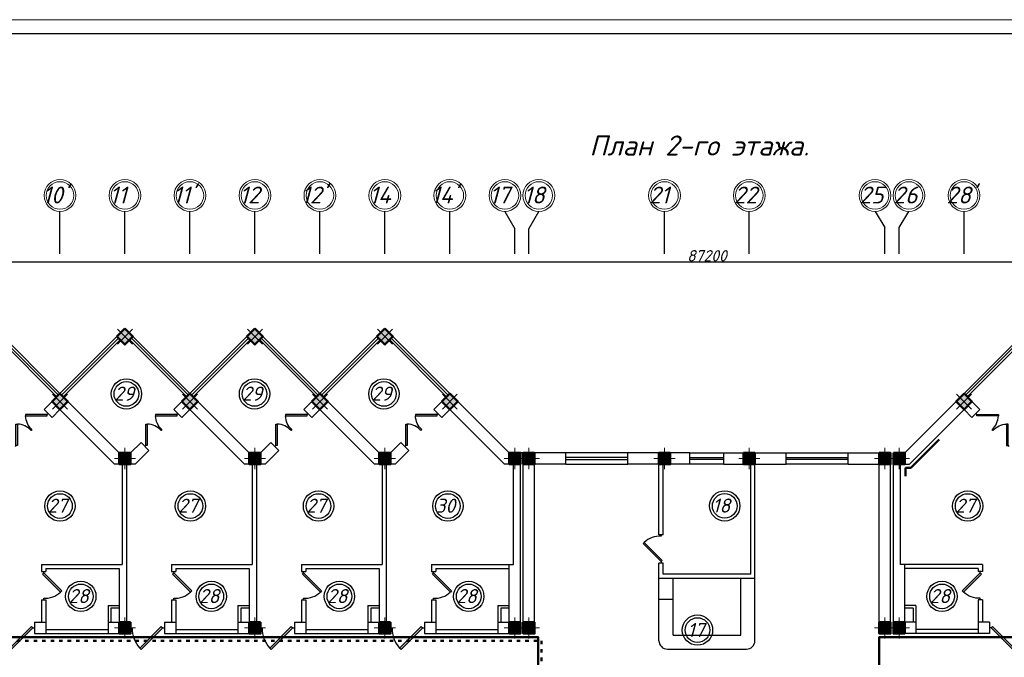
# Model space of a CAD drawing. Header units: millimetres. Extents: x 473009 to 2502882, y 456217 to 1153743.
# Tile 48 of 124: x 1443172 to 1478025, y 516626 to 539206. Entities that reach past the tile are written whole.
import ezdxf

# ---------------------------------------------------------------- set-up
doc = ezdxf.new("R2010")
doc.units = ezdxf.units.MM
doc.linetypes.add('ACAD_ISO03W100', pattern=[30, 12, -18])
doc.layers.add('kolonn', color=7, linetype='Continuous')
doc.layers.add('os', color=3, linetype='Continuous')
doc.layers.add('ЭМ', color=240, linetype='Continuous', lineweight=20)
doc.styles.get("Standard").update_dxf_attribs({"font": 'isocpeui.ttf'})
doc.styles.add('style1', font='isocpeui.ttf', dxfattribs={"height": 80})
doc.dimstyles.new('ISO-25', dxfattribs={"dimtxt": 400, "dimasz": 100, "dimexe": 50, "dimexo": 50, "dimgap": 20, "dimtad": 1, "dimdec": 0, "dimtxsty": 'Standard', "dimblk": 'ARCHTICK', "dimcen": 20, "dimclrd": 1, "dimclre": 1, "dimadec": 0, "dimazin": 0, "dimtfac": 1, "dimtdec": 0, "dimtmove": 0, "dimatfit": 3, "dimldrblk": 'ARCHTICK', "dimfxl": 1, "dimarcsym": 0})

# ---------------------------------------------------------------- blocks, each defined once
blk = doc.blocks.new('jfgjhsdf')
blk.add_hatch(color=1).paths.add_polyline_path([(-593, 731), (-637, 687), (0, 50), (44, 94)])
at = {"color": 1}
for p, q in [((0, 1000), (0, 950)), ((0, 50), (0, 0))]:
    blk.add_line(p, q, dxfattribs=at)
blk.add_lwpolyline([(0, 50), (-637, 687), (-593, 731), (44, 94), (0, 50)], dxfattribs=at)
blk.add_arc((-33, 130), 821, 87.662, 132.9147, dxfattribs=at)
blk = doc.blocks.new('ghsdd')
at = {"ltscale": 50}
h = blk.add_hatch(color=256, dxfattribs=at)
h.paths.add_polyline_path([(0, 200), (-200, 200), (-200, 0), (0, 0)])
h.paths.add_polyline_path([(200, 0), (200, 200), (0, 200), (0, 0)])
h.paths.add_polyline_path([(0, 0), (-200, 0), (-200, -200), (0, -200)])
h.paths.add_polyline_path([(0, 0), (0, -200), (200, -200), (200, 0)])
at = {"lineweight": 0}
for p, q in [((0, -374), (0, 374)), ((-374, 0), (374, 0))]:
    blk.add_line(p, q, dxfattribs=at)
at = {"lineweight": 50, "ltscale": 50}
blk.add_lwpolyline([(200, 200), (200, -200), (-200, -200), (-200, 200), (200, 200)], dxfattribs=at)
blk = doc.blocks.new('_ArchTick')
at = {"color": 0, "linetype": 'ByBlock', "const_width": 0.15}
blk.add_lwpolyline([(-0.5, -0.5), (0.5, 0.5)], dxfattribs=at)
blk = doc.blocks.new('*D114')
at = {"color": 1, "lineweight": -2, "transparency": 16777216}
for p, q in [((1423899, 530488), (1423899, 530673)), ((1511099, 530623), (1423899, 530623)), ((1511099, 530488), (1511099, 530673))]:
    blk.add_line(p, q, dxfattribs=at)
at = {"layer": 'Defpoints', "color": 0, "lineweight": 50, "transparency": 16777216}
for p in [(1423899, 530623), (1423899, 530438), (1511099, 530438)]:
    blk.add_point(p, dxfattribs=at)
at = {"color": 1, "lineweight": -2, "transparency": 16777216, "xscale": 100, "yscale": 100, "zscale": 100, "rotation": 180}
blk.add_blockref('_ArchTick', (1423899, 530623), dxfattribs=at)
at = {"color": 1, "lineweight": -2, "transparency": 16777216, "xscale": 100, "yscale": 100, "zscale": 100}
blk.add_blockref('_ArchTick', (1511099, 530623), dxfattribs=at)
at = {"color": 0, "transparency": 16777216, "insert": (1467499, 530846), "char_height": 400, "attachment_point": 5}
blk.add_mtext('87200', dxfattribs=at)
blk = doc.blocks.new('1231234431252433')
at = {"layer": 'ЭМ', "color": 0, "lineweight": 20, "ltscale": 0.5}
blk.add_lwpolyline([(287242, 187022), (413342, 187022), (413342, 269622), (287242, 269622)], close=True, dxfattribs=at)
at = {"layer": 'ЭМ', "color": 0, "lineweight": 30, "ltscale": 0.5}
blk.add_lwpolyline([(289242, 187522), (412842, 187522), (412842, 269122), (289242, 269122)], close=True, dxfattribs=at)

msp = doc.modelspace()

# ---------------------------------------------------------------- linework, layer by layer
for p, q in [((1444598.6, 525965.1), (1442298.6, 528265.1)), ((1444598.6, 525965.1), (1446898.6, 528265.1)), ((1449198.6, 525965.1), (1446898.6, 528265.1)), ((1449198.6, 525965.1), (1451498.6, 528265.1)), ((1453798.6, 525965.1), (1451498.6, 528265.1)), ((1453798.6, 525965.1), (1456098.6, 528265.1)), ((1458398.6, 525965.1), (1456098.6, 528265.1)), ((1476598.6, 525965.1), (1478898.6, 528265.1))]:
    msp.add_line(p, q)
at = {"color": 1}
for p, q in [((1444485.5, 525852), (1442468.3, 527869.2)), ((1444542, 525908.6), (1442524.9, 527925.7)), ((1444655.2, 525908.6), (1446672.3, 527925.7)), ((1444711.7, 525852), (1446728.9, 527869.2)), ((1449085.5, 525852), (1447068.3, 527869.2)), ((1449142, 525908.6), (1447124.9, 527925.7)), ((1449255.2, 525908.6), (1451272.3, 527925.7)), ((1449311.7, 525852), (1451328.9, 527869.2)), ((1453685.5, 525852), (1451668.3, 527869.2)), ((1453742, 525908.6), (1451724.9, 527925.7)), ((1453855.2, 525908.6), (1455872.3, 527925.7)), ((1453911.7, 525852), (1455928.9, 527869.2)), ((1458285.5, 525852), (1456268.3, 527869.2)), ((1458342, 525908.6), (1456324.9, 527925.7)), ((1476655.2, 525908.6), (1478672.3, 527925.7)), ((1476711.7, 525852), (1478728.9, 527869.2)), ((1464698.6, 523865.1), (1462498.6, 523865.1)), ((1466898.6, 523865.1), (1468098.6, 523865.1)), ((1470298.6, 523865.1), (1472498.6, 523865.1)), ((1464698.6, 523705.1), (1462498.6, 523705.1)), ((1462498.6, 523625.1), (1464698.6, 523625.1)), ((1466898.6, 523705.1), (1468098.6, 523705.1)), ((1468098.6, 523625.1), (1466898.6, 523625.1)), ((1470298.6, 523705.1), (1472498.6, 523705.1)), ((1472498.6, 523625.1), (1470298.6, 523625.1)), ((1462498.6, 523465.1), (1464698.6, 523465.1)), ((1468098.6, 523465.1), (1466898.6, 523465.1)), ((1472498.6, 523465.1), (1470298.6, 523465.1))]:
    msp.add_line(p, q, dxfattribs=at)
at = {"lineweight": 30}
for p, q in [((1444032.9, 525399.5), (1444598.6, 525965.1)), ((1446698.6, 523865.1), (1444598.6, 525965.1)), ((1448632.9, 525399.5), (1449198.6, 525965.1)), ((1451298.6, 523865.1), (1449198.6, 525965.1)), ((1453232.9, 525399.5), (1453798.6, 525965.1)), ((1455898.6, 523865.1), (1453798.6, 525965.1)), ((1457832.9, 525399.5), (1458398.6, 525965.1)), ((1460498.6, 523865.1), (1458398.6, 525965.1)), ((1474498.6, 523865.1), (1476598.6, 525965.1)), ((1477164.3, 525399.5), (1476598.6, 525965.1)), ((1444315.8, 525116.6), (1444032.9, 525399.5)), ((1444315.8, 525116.6), (1444598.6, 525399.5)), ((1446532.9, 523465.1), (1444598.6, 525399.5)), ((1448915.8, 525116.6), (1448632.9, 525399.5)), ((1448915.8, 525116.6), (1449198.6, 525399.5)), ((1451132.9, 523465.1), (1449198.6, 525399.5)), ((1453515.8, 525116.6), (1453232.9, 525399.5)), ((1453515.8, 525116.6), (1453798.6, 525399.5)), ((1455732.9, 523465.1), (1453798.6, 525399.5)), ((1458115.8, 525116.6), (1457832.9, 525399.5)), ((1458115.8, 525116.6), (1458398.6, 525399.5)), ((1460332.9, 523465.1), (1458398.6, 525399.5)), ((1474664.3, 523465.1), (1476598.6, 525399.5)), ((1476881.5, 525116.6), (1476598.6, 525399.5)), ((1476881.5, 525116.6), (1477164.3, 525399.5)), ((1447098.6, 523865.1), (1447466.2, 524232.7)), ((1447749, 523949.9), (1447466.2, 524232.7)), ((1451698.6, 523865.1), (1452066.2, 524232.7)), ((1452349, 523949.9), (1452066.2, 524232.7)), ((1456298.6, 523865.1), (1456666.2, 524232.7)), ((1456949, 523949.9), (1456666.2, 524232.7)), ((1447098.6, 523865.1), (1446698.6, 523865.1)), ((1447264.3, 523465.1), (1447749, 523949.9)), ((1451698.6, 523865.1), (1451298.6, 523865.1)), ((1451864.3, 523465.1), (1452349, 523949.9)), ((1456298.6, 523865.1), (1455898.6, 523865.1)), ((1456464.3, 523465.1), (1456949, 523949.9)), ((1462498.6, 523865.1), (1460498.6, 523865.1)), ((1460898.6, 517465.1), (1460898.6, 523865.1)), ((1460998.6, 517465.1), (1460998.6, 523865.1)), ((1462498.6, 523465.1), (1462498.6, 523865.1)), ((1466898.6, 523865.1), (1464698.6, 523865.1)), ((1464698.6, 523465.1), (1464698.6, 523865.1)), ((1466898.6, 523465.1), (1466898.6, 523865.1)), ((1468098.6, 523865.1), (1470298.6, 523865.1)), ((1468098.6, 523465.1), (1468098.6, 523865.1)), ((1470298.6, 523465.1), (1470298.6, 523865.1)), ((1472498.6, 523465.1), (1472498.6, 523865.1)), ((1472498.6, 523865.1), (1473998.6, 523865.1)), ((1473998.6, 517465.1), (1473998.6, 523865.1)), ((1474098.6, 517465.1), (1474098.6, 523865.1)), ((1474098.6, 523865.1), (1474498.6, 523865.1)), ((1447264.3, 523465.1), (1446532.9, 523465.1)), ((1446798.6, 523465.1), (1446798.6, 519915.1)), ((1446948.6, 523465.1), (1446948.6, 517865.1)), ((1451864.3, 523465.1), (1451132.9, 523465.1)), ((1451398.6, 523465.1), (1451398.6, 519915.1)), ((1451548.6, 523465.1), (1451548.6, 517865.1)), ((1456464.3, 523465.1), (1455732.9, 523465.1)), ((1455998.6, 523465.1), (1455998.6, 519915.1)), ((1456148.6, 523465.1), (1456148.6, 517865.1)), ((1460648.6, 523465.1), (1460332.9, 523465.1)), ((1460648.6, 519915.1), (1460648.6, 523465.1)), ((1461398.6, 517465.1), (1461398.6, 523465.1)), ((1462498.6, 523465.1), (1461398.6, 523465.1)), ((1466898.6, 523465.1), (1464698.6, 523465.1)), ((1465798.6, 520965.1), (1465798.6, 523465.1)), ((1465948.6, 520965.1), (1465948.6, 523465.1)), ((1468098.6, 523465.1), (1470298.6, 523465.1)), ((1469048.6, 519565.1), (1469048.6, 523465.1)), ((1469198.6, 519415.1), (1469198.6, 523465.1)), ((1472498.6, 523465.1), (1473598.6, 523465.1)), ((1473598.6, 517465.1), (1473598.6, 523465.1)), ((1474348.6, 519915.1), (1474348.6, 523465.1)), ((1474348.6, 523465.1), (1474664.3, 523465.1)), ((1465948.6, 520965.1), (1465798.6, 520965.1)), ((1443948.6, 519915.1), (1443948.6, 519665.1)), ((1443948.6, 519915.1), (1446798.6, 519915.1)), ((1443948.6, 519665.1), (1444098.6, 519665.1)), ((1444098.6, 519765.1), (1444098.6, 519665.1)), ((1444098.6, 519765.1), (1446698.6, 519765.1)), ((1446698.6, 519765.1), (1446698.6, 517865.1)), ((1448548.6, 519915.1), (1448548.6, 519665.1)), ((1448548.6, 519915.1), (1451398.6, 519915.1)), ((1448548.6, 519665.1), (1448698.6, 519665.1)), ((1448698.6, 519765.1), (1448698.6, 519665.1)), ((1448698.6, 519765.1), (1451298.6, 519765.1)), ((1451298.6, 519765.1), (1451298.6, 517865.1)), ((1453148.6, 519915.1), (1453148.6, 519665.1)), ((1453148.6, 519915.1), (1455998.6, 519915.1)), ((1453148.6, 519665.1), (1453298.6, 519665.1)), ((1453298.6, 519765.1), (1453298.6, 519665.1)), ((1453298.6, 519765.1), (1455898.6, 519765.1)), ((1455898.6, 519765.1), (1455898.6, 517865.1)), ((1457748.6, 519915.1), (1457748.6, 519665.1)), ((1457748.6, 519915.1), (1460648.6, 519915.1)), ((1457748.6, 519665.1), (1457898.6, 519665.1)), ((1457898.6, 519765.1), (1457898.6, 519665.1)), ((1457898.6, 519765.1), (1460498.6, 519765.1)), ((1460498.6, 517865.1), (1460498.6, 519915.1)), ((1465798.6, 519415.1), (1465798.6, 519965.1)), ((1465948.6, 519965.1), (1465798.6, 519965.1)), ((1465948.6, 519565.1), (1465948.6, 519965.1)), ((1477248.6, 519915.1), (1474348.6, 519915.1)), ((1474498.6, 517865.1), (1474498.6, 519915.1)), ((1477098.6, 519765.1), (1474498.6, 519765.1)), ((1477098.6, 519765.1), (1477098.6, 519665.1)), ((1477248.6, 519665.1), (1477098.6, 519665.1)), ((1477248.6, 519915.1), (1477248.6, 519665.1)), ((1469198.6, 519415.1), (1465798.6, 519415.1)), ((1469048.6, 519565.1), (1465948.6, 519565.1)), ((1443948.6, 518665.1), (1444098.6, 518665.1)), ((1443948.6, 518665.1), (1443948.6, 517865.1)), ((1444098.6, 518665.1), (1444098.6, 517465.1)), ((1448548.6, 518665.1), (1448698.6, 518665.1)), ((1448548.6, 518665.1), (1448548.6, 517865.1)), ((1448698.6, 518665.1), (1448698.6, 517465.1)), ((1453148.6, 518665.1), (1453298.6, 518665.1)), ((1453148.6, 518665.1), (1453148.6, 517865.1)), ((1453298.6, 518665.1), (1453298.6, 517465.1)), ((1457748.6, 518665.1), (1457748.6, 517865.1)), ((1457748.6, 518665.1), (1457898.6, 518665.1)), ((1457898.6, 518665.1), (1457898.6, 517465.1)), ((1477248.6, 518665.1), (1477098.6, 518665.1)), ((1477098.6, 518665.1), (1477098.6, 517465.1)), ((1477248.6, 518665.1), (1477248.6, 517865.1)), ((1446298.6, 518465.1), (1446298.6, 517465.1)), ((1446298.6, 518465.1), (1446698.6, 518465.1)), ((1446698.6, 518365.1), (1446398.6, 518365.1)), ((1446398.6, 518365.1), (1446398.6, 517865.1)), ((1450898.6, 518465.1), (1450898.6, 517465.1)), ((1450898.6, 518465.1), (1451298.6, 518465.1)), ((1451298.6, 518365.1), (1450998.6, 518365.1)), ((1450998.6, 518365.1), (1450998.6, 517865.1)), ((1455498.6, 518465.1), (1455498.6, 517465.1)), ((1455498.6, 518465.1), (1455898.6, 518465.1)), ((1455898.6, 518365.1), (1455598.6, 518365.1)), ((1455598.6, 518365.1), (1455598.6, 517865.1)), ((1460098.6, 518465.1), (1460498.6, 518465.1)), ((1460098.6, 518465.1), (1460098.6, 517465.1)), ((1460498.6, 518365.1), (1460198.6, 518365.1)), ((1460198.6, 518365.1), (1460198.6, 517865.1)), ((1474898.6, 518465.1), (1474498.6, 518465.1)), ((1474798.6, 518365.1), (1474498.6, 518365.1)), ((1474798.6, 518365.1), (1474798.6, 517865.1)), ((1474898.6, 518465.1), (1474898.6, 517465.1)), ((1443698.6, 517865.1), (1443698.6, 517465.1)), ((1443698.6, 517865.1), (1444098.6, 517865.1)), ((1444098.6, 517615.1), (1446298.6, 517615.1)), ((1446298.6, 517865.1), (1447098.6, 517865.1)), ((1447098.6, 517865.1), (1447098.6, 517465.1)), ((1448298.6, 517865.1), (1448298.6, 517465.1)), ((1448298.6, 517865.1), (1448698.6, 517865.1)), ((1448698.6, 517615.1), (1450898.6, 517615.1)), ((1450898.6, 517865.1), (1451698.6, 517865.1)), ((1451698.6, 517865.1), (1451698.6, 517465.1)), ((1452898.6, 517865.1), (1452898.6, 517465.1)), ((1452898.6, 517865.1), (1453298.6, 517865.1)), ((1453298.6, 517615.1), (1455498.6, 517615.1)), ((1455498.6, 517865.1), (1456298.6, 517865.1)), ((1456298.6, 517865.1), (1456298.6, 517465.1)), ((1457498.6, 517865.1), (1457898.6, 517865.1)), ((1457498.6, 517865.1), (1457498.6, 517465.1)), ((1457898.6, 517615.1), (1460098.6, 517615.1)), ((1460098.6, 517865.1), (1460498.6, 517865.1)), ((1474898.6, 517865.1), (1474498.6, 517865.1)), ((1477098.6, 517615.1), (1474898.6, 517615.1)), ((1477498.6, 517865.1), (1477098.6, 517865.1)), ((1477498.6, 517865.1), (1477498.6, 517465.1)), ((1443698.6, 517465.1), (1447098.6, 517465.1)), ((1448298.6, 517465.1), (1451698.6, 517465.1)), ((1452898.6, 517465.1), (1456298.6, 517465.1)), ((1457498.6, 517465.1), (1460898.6, 517465.1)), ((1460998.6, 517465.1), (1461398.6, 517465.1)), ((1473998.6, 517465.1), (1473598.6, 517465.1)), ((1477498.6, 517465.1), (1474098.6, 517465.1))]:
    msp.add_line(p, q, dxfattribs=at)
at = {"color": 1, "lineweight": 50}
for p, q in [((1474716.1, 523340.1), (1475720.4, 524343.8)), ((1474523.6, 523045.5), (1474523.3, 523340.1)), ((1474523.3, 523340.1), (1474716.1, 523340.1))]:
    msp.add_line(p, q, dxfattribs=at)
at = {"color": 6}
for p, q in [((1465798.6, 517215.1), (1465798.6, 519415.1)), ((1466298.6, 517415.1), (1466298.6, 519415.1)), ((1468698.6, 517415.1), (1468698.6, 519415.1)), ((1469198.6, 517215.1), (1469198.6, 519415.1)), ((1466298.6, 518674.2), (1465798.6, 518674.2)), ((1466298.6, 517415.1), (1468698.6, 517415.1)), ((1466098.6, 516915.1), (1468898.6, 516915.1))]:
    msp.add_line(p, q, dxfattribs=at)
at = {"color": 1, "lineweight": 50}
for points in [[(1429216.4, 517216.1), (1429216.4, 517340.1), (1461523.6, 517340.1), (1461523.6, 514590.1), (1464823.3, 514590.1), (1464829.6, 511990.1), (1466323.6, 511990.1), (1466323.6, 511340.1)], [(1464823.3, 514590.1), (1468673.6, 514590.1), (1468673.6, 514990.1), (1473598.6, 514990.1), (1473598.6, 517340.1), (1505747.7, 517340.1), (1505747.7, 517215.1)]]:
    msp.add_lwpolyline(points, dxfattribs=at)
at = {"color": 3, "linetype": 'ACAD_ISO03W100', "lineweight": 50, "ltscale": 10}
msp.add_lwpolyline([(1430469.1, 517091.1), (1430469.1, 517215.1), (1461648.6, 517215.1), (1461648.6, 514715.1), (1464948, 514715.1), (1464954.3, 512115.1), (1466448.6, 512115.1), (1466448.6, 511215.1), (1463024, 511215.1)], dxfattribs=at)
at = {"color": 1}
for centre, radius in [((1446949.8, 525952.6), 537), ((1446949.8, 525952.6), 437), ((1451484.4, 525952.6), 537), ((1451484.4, 525952.6), 437), ((1456063.5, 525952.6), 537), ((1456063.5, 525952.6), 437), ((1444597.1, 521982.9), 537), ((1449215.4, 521982.9), 537), ((1453749.9, 521982.9), 537), ((1458329.1, 521982.9), 537), ((1468128.8, 521988.5), 537), ((1476728.8, 521982.9), 537), ((1444597.1, 521982.9), 437), ((1449215.4, 521982.9), 437), ((1453749.9, 521982.9), 437), ((1458329.1, 521982.9), 437), ((1468128.8, 521988.5), 437), ((1476728.8, 521982.9), 437), ((1445335.9, 518783.3), 537), ((1449954.2, 518783.3), 537), ((1454488.7, 518783.3), 537), ((1459067.9, 518783.3), 537), ((1475820.2, 518783.3), 537), ((1445335.9, 518783.3), 437), ((1449954.2, 518783.3), 437), ((1454488.7, 518783.3), 437), ((1459067.9, 518783.3), 437), ((1475820.2, 518783.3), 437), ((1467164.2, 517590.3), 537), ((1467164.2, 517590.3), 437)]:
    msp.add_circle(centre, radius, dxfattribs=at)
at = {"color": 6}
for centre, start, end in [((1466098.6, 517215.1), 180, 270), ((1468898.6, 517215.1), 270, 0)]:
    msp.add_arc(centre, 300, start, end, dxfattribs=at)
at = {"layer": 'os', "color": 0}
for p, q in [((1444598.6, 530918.2), (1444598.6, 532418.2)), ((1446898.6, 530918.2), (1446898.6, 532418.2)), ((1449198.6, 530918.2), (1449198.6, 532418.2)), ((1451498.6, 530918.2), (1451498.6, 532418.2)), ((1453798.6, 530918.2), (1453798.6, 532418.2)), ((1456098.6, 530918.2), (1456098.6, 532418.2)), ((1458398.6, 530918.2), (1458398.6, 532418.2)), ((1465998.6, 530918.2), (1465998.6, 532418.2)), ((1468998.6, 530918.2), (1468998.6, 532418.2)), ((1476598.6, 530918.2), (1476598.6, 532418.2)), ((1460698.6, 530918.2), (1460698.6, 531794.8)), ((1461198.6, 530918.2), (1461198.6, 531794.8)), ((1473798.6, 530918.2), (1473798.6, 531846.2)), ((1474298.6, 530918.2), (1474298.6, 531846.2))]:
    msp.add_line(p, q, dxfattribs=at)
for points in [[(1460348.6, 532418.2), (1460698.6, 531794.8)], [(1461198.6, 531794.8), (1461548.6, 532418.2)], [(1473448.6, 532418.2), (1473798.6, 531846.2)], [(1474298.6, 531846.2), (1474648.6, 532418.2)]]:
    msp.add_lwpolyline(points, dxfattribs=at)
at = {"layer": 'os', "color": 0, "lineweight": 0}
for centre, radius in [((1444598.6, 532980.7), 562.5), ((1444598.6, 532980.7), 487.5), ((1446898.6, 532980.7), 562.5), ((1446898.6, 532980.7), 487.5), ((1449198.6, 532980.7), 562.5), ((1449198.6, 532980.7), 487.5), ((1451498.6, 532980.7), 562.5), ((1451498.6, 532980.7), 487.5), ((1453798.6, 532980.7), 562.5), ((1453798.6, 532980.7), 487.5), ((1456098.6, 532980.7), 562.5), ((1456098.6, 532980.7), 487.5), ((1458398.6, 532980.7), 562.5), ((1458398.6, 532980.7), 487.5), ((1460348.6, 532980.7), 562.5), ((1460348.6, 532980.7), 487.5), ((1461548.6, 532980.7), 562.5), ((1461548.6, 532980.7), 487.5), ((1465998.6, 532980.7), 562.5), ((1465998.6, 532980.7), 487.5), ((1468998.6, 532980.7), 562.5), ((1468998.6, 532980.7), 487.5), ((1473448.6, 532980.7), 562.5), ((1473448.6, 532980.7), 487.5), ((1474648.6, 532980.7), 562.5), ((1474648.6, 532980.7), 487.5), ((1476598.6, 532980.7), 562.5), ((1476598.6, 532980.7), 487.5)]:
    msp.add_circle(centre, radius, dxfattribs=at)

# ---------------------------------------------------------------- block references
at = {"lineweight": 50}
msp.add_blockref('1231234431252433', (1122163.5, 269584), dxfattribs=at)
for p, xscale, yscale, zscale, rotation in [((1444174.3, 525258), -0.8461538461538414, 0.8461538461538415, 0.8461538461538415, 134.9999999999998), ((1448774.3, 525258), -0.8461538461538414, 0.8461538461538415, 0.8461538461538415, 134.9999999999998), ((1453374.3, 525258), -0.8461538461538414, 0.8461538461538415, 0.8461538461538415, 134.9999999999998), ((1457974.3, 525258), -0.8461538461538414, 0.8461538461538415, 0.8461538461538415, 134.9999999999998), ((1477022.9, 525258), 0.8461538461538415, 0.8461538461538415, 0.8461538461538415, 225.0000000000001), ((1443007.6, 524091.3), 0.8461538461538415, 0.8461538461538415, 0.8461538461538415, 314.9999999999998), ((1447607.6, 524091.3), 0.8461538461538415, 0.8461538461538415, 0.8461538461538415, 314.9999999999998), ((1452207.6, 524091.3), 0.8461538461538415, 0.8461538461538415, 0.8461538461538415, 314.9999999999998), ((1456807.6, 524091.3), 0.8461538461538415, 0.8461538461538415, 0.8461538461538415, 314.9999999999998), ((1478189.6, 524091.3), -0.8461538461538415, 0.8461538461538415, 0.8461538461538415, 45.00000000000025), ((1443698.6, 517665.1), 1.199999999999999, 1.199999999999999, 1.199999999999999, 90), ((1448298.6, 517665.1), 1.199999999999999, 1.199999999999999, 1.199999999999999, 90), ((1452898.6, 517665.1), 1.199999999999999, 1.199999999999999, 1.199999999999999, 90), ((1457498.6, 517665.1), 1.199999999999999, 1.199999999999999, 1.199999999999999, 90), ((1477498.6, 517665.1), -1.199999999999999, 1.199999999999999, 1.199999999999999, 270)]:
    msp.add_blockref('jfgjhsdf', p, dxfattribs=dict(xscale=xscale, yscale=yscale, zscale=zscale, rotation=rotation))
msp.add_blockref('jfgjhsdf', (1465873.6, 519965.1))
at = {"rotation": 180}
for p in [(1444023.6, 519665.1), (1448623.6, 519665.1), (1453223.6, 519665.1), (1457823.6, 519665.1)]:
    msp.add_blockref('jfgjhsdf', p, dxfattribs=at)
at = {"xscale": -1, "rotation": 180}
msp.add_blockref('jfgjhsdf', (1477173.6, 519665.1), dxfattribs=at)
at = {"layer": 'kolonn', "rotation": 45}
for p in [(1446898.6, 527982.3), (1451498.6, 527982.3), (1456098.6, 527982.3), (1444598.6, 525682.3), (1449198.6, 525682.3), (1453798.6, 525682.3), (1458398.6, 525682.3)]:
    msp.add_blockref('ghsdd', p, dxfattribs=at)
at = {"layer": 'kolonn', "xscale": -1, "rotation": 315}
msp.add_blockref('ghsdd', (1476598.6, 525682.3), dxfattribs=at)
at = {"layer": 'kolonn'}
for p in [(1446898.6, 523665.1), (1451498.6, 523665.1), (1456098.6, 523665.1), (1460698.6, 523665.1), (1461198.6, 523665.1), (1465998.6, 523665.1), (1446898.6, 517665.1), (1451498.6, 517665.1), (1456098.6, 517665.1), (1460698.6, 517665.1), (1461198.6, 517665.1)]:
    msp.add_blockref('ghsdd', p, dxfattribs=at)
at = {"layer": 'kolonn', "xscale": -1}
for p in [(1468998.6, 523665.1), (1473798.6, 523665.1), (1474298.6, 523665.1), (1473798.6, 517665.1), (1474298.6, 517665.1)]:
    msp.add_blockref('ghsdd', p, dxfattribs=at)

# ---------------------------------------------------------------- texts
at = {"style": 'style1'}
msp.add_text('План 2-го этажа.', height=712.029, dxfattribs=at).set_placement((1463339.7, 534394.8))
at = {"ltscale": 50}
for s, p in [("10'", (1443982.2, 532697.1)), ('11', (1446354.8, 532697.1)), ("11'", (1448598.2, 532697.1)), ('12', (1450954.8, 532697.1)), ("12'", (1453143.9, 532697.1)), ('14', (1455554.8, 532697.1)), ("14'", (1457741.9, 532697.1)), ('17', (1459804.8, 532697.1)), ('18', (1461004.8, 532697.1)), ('21', (1465454.8, 532697.1)), ('22', (1468454.8, 532697.1)), ('25', (1472904.8, 532697.1)), ('26', (1474104.8, 532697.1)), ("28'", (1475980.1, 532697.1))]:
    msp.add_text(s, height=600, dxfattribs=at).set_placement(p)
at = {"color": 1}
for s, p in [('29', (1446514.1, 525713.1)), ('29', (1451048.7, 525713.1)), ('29', (1455627.8, 525713.1)), ('27', (1444161.4, 521743.3)), ('27', (1448779.7, 521743.3)), ('27', (1453314.2, 521743.3)), ('30', (1457893.4, 521743.3)), ('18', (1467693.1, 521749)), ('27', (1476293.1, 521743.3)), ('28', (1444900.2, 518543.7)), ('28', (1449518.5, 518543.7)), ('28', (1454053, 518543.7)), ('28', (1458632.1, 518543.7)), ('28', (1475384.5, 518543.7)), ('17', (1466812, 517342.3))]:
    msp.add_text(s, height=500, dxfattribs=at).set_placement(p)

# ---------------------------------------------------------------- dimensions: what is measured, and where the dimension line sits
dim = msp.add_linear_dim(base=(1423898.6, 530623), p1=(1511098.6, 530438.2), p2=(1423898.6, 530438.2), dimstyle='ISO-25')
dim.commit()
dim.dimension.update_dxf_attribs({"geometry": '*D114', "text_midpoint": (1467498.6, 530845.5)})

doc.saveas('drawing.dxf')
